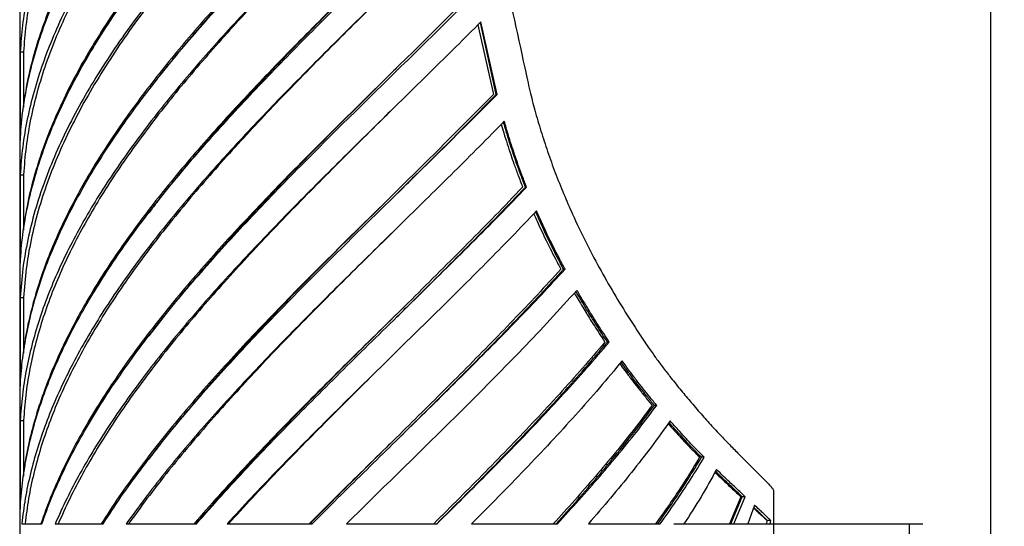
# Model space of a CAD drawing. Header units: millimetres. Extents: x 40 to 3386, y 55 to 2397.
# Tile 5 of 12: x 1199 to 1779, y 1069 to 1368. Entities that reach past the tile are written whole.
import ezdxf

# ---------------------------------------------------------------- set-up
doc = ezdxf.new("R2010")
doc.units = ezdxf.units.MM
doc.header["$LTSCALE"] = 8
doc.linetypes.add('SLD-Solido', pattern=[0])
doc.layers.add('QUOTE', color=1, linetype='SLD-Solido')
doc.styles.add('SLDTEXTSTYLE0', font='GOTHIC.TTF', dxfattribs={"width": 0.913})
doc.dimstyles.new('SLDDIMSTYLE0', dxfattribs={"dimtxt": 21.166667, "dimasz": 22.4, "dimexe": 0, "dimexo": 0.0625, "dimgap": 5.291667, "dimtad": 1, "dimdec": 1, "dimrnd": 1e-09, "dimzin": 12, "dimdsep": 46, "dimtxsty": 'SLDTEXTSTYLE0', "dimsah": 1, "dimcen": 0.09, "dimadec": 0, "dimazin": 3, "dimtfac": 1, "dimtdec": 1, "dimtofl": 0, "dimtmove": 0, "dimatfit": 3, "dimfxl": 1, "dimfrac": 2, "dimtolj": 1, "dimtzin": 12, "dimarcsym": 0})

# ---------------------------------------------------------------- blocks, each defined once
blk = doc.blocks.new('_D_4')
at = {"layer": 'QUOTE', "transparency": 16777216}
for p, q in [((1584.28, 1070.87), (1731.02, 1070.87)), ((1723.02, 1070.87), (1723.02, 798.97)), ((1651.01, 798.97), (1731.02, 798.97))]:
    blk.add_line(p, q, dxfattribs=at)
for points in [[(1723.02, 1070.87), (1721.02, 1048.47), (1725.02, 1048.47)], [(1723.02, 798.97), (1725.02, 821.37), (1721.02, 821.37)]]:
    blk.add_solid(points, dxfattribs=at)
at = {"layer": 'QUOTE', "transparency": 16777216, "insert": (1695.98, 899.74), "char_height": 21.167, "attachment_point": 1, "rotation": 90, "style": 'SLDTEXTSTYLE0'}
blk.add_mtext('271,9', dxfattribs=at)
blk = doc.blocks.new('_D_5')
at = {"layer": 'QUOTE', "transparency": 16777216}
for p, q in [((1207.01, 2238.98), (1779.02, 2238.98)), ((1771.02, 778.97), (1771.02, 2238.98)), ((1629.01, 778.97), (1779.02, 778.97))]:
    blk.add_line(p, q, dxfattribs=at)
for points in [[(1771.02, 2238.98), (1769.02, 2216.58), (1773.02, 2216.58)], [(1771.02, 778.97), (1773.02, 801.37), (1769.02, 801.37)]]:
    blk.add_solid(points, dxfattribs=at)
at = {"layer": 'QUOTE', "transparency": 16777216, "insert": (1743.98, 1477.69), "char_height": 21.167, "attachment_point": 1, "rotation": 90, "style": 'SLDTEXTSTYLE0'}
blk.add_mtext('1460', dxfattribs=at)

msp = doc.modelspace()

# ---------------------------------------------------------------- linework, layer by layer
for p, q in [((1199.01, 2239.04), (1199.01, 798.97)), ((1468.98, 1365.03), (1478.04, 1324)), ((1479.68, 1323.95), (1470.38, 1366.43)), ((1480.21, 1323.95), (1470.75, 1366.8)), ((1199.3, 1348.99), (1199.3, 1296.83)), ((1199.3, 1348.99), (1201.3, 1348.99)), ((1201.3, 1348.99), (1201.3, 1316.26)), ((1480.21, 1323.95), (1479.68, 1323.95)), ((1199.3, 1276.6), (1199.3, 1224.44)), ((1199.3, 1276.6), (1201.3, 1276.6)), ((1201.3, 1276.6), (1201.3, 1243.94)), ((1497.62, 1269.3), (1496.93, 1269.3)), ((1520.27, 1220.92), (1519.38, 1220.92)), ((1199.3, 1204.21), (1199.3, 1152.05)), ((1199.3, 1204.21), (1201.3, 1204.21)), ((1201.3, 1204.21), (1201.3, 1171.41)), ((1546.34, 1178.01), (1545.21, 1178.01)), ((1574.24, 1140.68), (1572.86, 1140.68)), ((1199.3, 1131.83), (1199.3, 1079.66)), ((1199.3, 1131.83), (1201.3, 1131.83)), ((1201.3, 1131.83), (1201.3, 1099.03)), ((1602.19, 1110.07), (1600.56, 1110.07)), ((1643.01, 1090.69), (1643.01, 798.97)), ((1623.86, 1086.82), (1617.09, 1070.87)), ((1617.88, 1070.87), (1624.53, 1086.82)), ((1619.66, 1070.87), (1626.39, 1086.82)), ((1626.39, 1086.82), (1624.53, 1086.82)), ((1631.78, 1081.86), (1628, 1070.87)), ((1200.21, 1070.87), (1212.05, 1070.87)), ((1219.91, 1070.87), (1248.11, 1070.87)), ((1261.77, 1070.87), (1303.21, 1070.87)), ((1321.17, 1070.87), (1371.3, 1070.87)), ((1391.58, 1070.87), (1444.86, 1070.87)), ((1465.22, 1070.87), (1515.79, 1070.87)), ((1534, 1070.87), (1576.28, 1070.87)), ((1590.33, 1070.87), (1619.66, 1070.87)), ((1628, 1070.87), (1641.16, 1070.87)), ((1630.86, 1070.87), (1630.86, 1070.93)), ((1630.87, 1070.87), (1630.87, 1070.93)), ((1639.2, 1072.78), (1638.94, 1070.87)), ((1639.18, 1070.87), (1639.42, 1072.78)), ((1641.4, 1072.78), (1639.42, 1072.78)), ((1641.16, 1070.87), (1641.4, 1072.78))]:
    msp.add_line(p, q)
for points in [[(1404.02, 1663.08), (1398.71, 1657.85), (1388.08, 1647.38), (1372.33, 1631.67), (1356.83, 1615.97), (1341.66, 1600.26), (1326.91, 1584.56), (1312.65, 1568.85), (1298.95, 1553.15), (1285.88, 1537.45), (1273.52, 1521.74), (1261.93, 1506.04), (1251.16, 1490.33), (1241.28, 1474.63), (1232.33, 1458.92), (1224.36, 1443.22), (1217.42, 1427.51), (1211.53, 1411.81), (1206.73, 1396.1), (1203.07, 1380.4), (1200.46, 1364.7), (1199.69, 1354.23), (1199.3, 1348.99)], [(1404.17, 1663.08), (1398.91, 1657.85), (1388.37, 1647.38), (1372.77, 1631.67), (1357.41, 1615.97), (1342.38, 1600.26), (1327.76, 1584.56), (1313.63, 1568.85), (1300.05, 1553.15), (1287.1, 1537.45), (1274.85, 1521.74), (1263.36, 1506.04), (1252.69, 1490.33), (1242.9, 1474.63), (1234.03, 1458.92), (1226.13, 1443.22), (1219.25, 1427.51), (1213.42, 1411.81), (1208.67, 1396.1), (1205.04, 1380.4), (1202.45, 1364.7), (1201.68, 1354.23), (1201.3, 1348.99)], [(1199.3, 1296.83), (1199.7, 1302.22), (1200.5, 1313), (1203.25, 1329.18), (1207.11, 1345.35), (1212.18, 1361.53), (1218.39, 1377.71), (1225.72, 1393.88), (1234.13, 1410.06), (1243.57, 1426.23), (1253.99, 1442.41), (1265.34, 1458.58), (1277.54, 1474.76), (1290.54, 1490.93), (1304.25, 1507.11), (1318.61, 1523.28), (1333.54, 1539.46), (1348.94, 1555.64), (1364.75, 1571.81), (1380.87, 1587.99), (1397.2, 1604.16), (1408.19, 1614.95), (1413.68, 1620.34)], [(1417.41, 1603.84), (1411.85, 1598.39), (1400.73, 1587.48), (1384.18, 1571.12), (1367.83, 1554.76), (1351.78, 1538.39), (1336.12, 1522.03), (1320.94, 1505.67), (1306.32, 1489.31), (1292.35, 1472.95), (1279.11, 1456.58), (1266.67, 1440.22), (1255.1, 1423.86), (1244.47, 1407.5), (1234.84, 1391.14), (1226.25, 1374.77), (1218.77, 1358.41), (1212.43, 1342.05), (1207.26, 1325.69), (1203.32, 1309.33), (1200.52, 1292.96), (1199.71, 1282.06), (1199.3, 1276.6)], [(1417.44, 1603.84), (1411.93, 1598.39), (1400.92, 1587.48), (1384.51, 1571.12), (1368.3, 1554.76), (1352.4, 1538.39), (1336.88, 1522.03), (1321.84, 1505.67), (1307.35, 1489.31), (1293.51, 1472.95), (1280.39, 1456.58), (1268.06, 1440.22), (1256.6, 1423.86), (1246.06, 1407.5), (1236.52, 1391.14), (1228.01, 1374.77), (1220.59, 1358.41), (1214.31, 1342.05), (1209.19, 1325.69), (1205.28, 1309.33), (1202.51, 1292.96), (1201.7, 1282.06), (1201.3, 1276.6)], [(1199.3, 1224.44), (1199.72, 1230.05), (1200.57, 1241.27), (1203.51, 1258.11), (1207.65, 1274.94), (1213.09, 1291.77), (1219.77, 1308.6), (1227.66, 1325.43), (1236.7, 1342.27), (1246.84, 1359.1), (1258.02, 1375.93), (1270.18, 1392.76), (1283.24, 1409.6), (1297.13, 1426.43), (1311.75, 1443.26), (1327.03, 1460.09), (1342.86, 1476.93), (1359.17, 1493.76), (1375.85, 1510.59), (1392.79, 1527.42), (1409.91, 1544.26), (1421.36, 1555.48), (1427.08, 1561.09)], [(1430.81, 1544.59), (1425.02, 1538.92), (1413.45, 1527.57), (1396.13, 1510.55), (1378.96, 1493.54), (1362.04, 1476.52), (1345.49, 1459.5), (1329.4, 1442.48), (1313.87, 1425.46), (1298.99, 1408.44), (1284.86, 1391.42), (1271.56, 1374.4), (1259.17, 1357.38), (1247.77, 1340.37), (1237.43, 1323.35), (1228.21, 1306.33), (1220.17, 1289.31), (1213.35, 1272.29), (1207.8, 1255.27), (1203.58, 1238.25), (1200.59, 1221.23), (1199.73, 1209.89), (1199.3, 1204.21)], [(1199.3, 1152.05), (1199.65, 1156.91), (1200.35, 1166.63), (1202.66, 1181.2), (1205.87, 1195.77), (1210.07, 1210.35), (1215.21, 1224.92), (1221.27, 1239.5), (1228.22, 1254.07), (1236.04, 1268.65), (1244.69, 1283.22), (1254.13, 1297.79), (1264.32, 1312.37), (1275.21, 1326.94), (1286.75, 1341.52), (1298.9, 1356.09), (1311.59, 1370.67), (1324.77, 1385.24), (1338.39, 1399.81), (1352.37, 1414.39), (1366.66, 1428.96), (1381.2, 1443.54), (1395.91, 1458.11), (1410.74, 1472.68), (1425.61, 1487.26), (1435.5, 1496.98), (1440.45, 1501.83)], [(1444.12, 1485.3), (1439.13, 1480.39), (1429.16, 1470.57), (1414.12, 1455.84), (1399.13, 1441.12), (1384.23, 1426.39), (1369.5, 1411.66), (1355.01, 1396.93), (1340.82, 1382.2), (1327, 1367.47), (1313.6, 1352.75), (1300.7, 1338.02), (1288.35, 1323.29), (1276.61, 1308.56), (1265.52, 1293.83), (1255.15, 1279.11), (1245.54, 1264.38), (1236.73, 1249.65), (1228.76, 1234.92), (1221.67, 1220.19), (1215.5, 1205.47), (1210.26, 1190.74), (1205.99, 1176.01), (1202.71, 1161.28), (1200.37, 1146.55), (1199.66, 1136.73), (1199.3, 1131.83)], [(1468.38, 1468.2), (1473.14, 1446.76), (1482.66, 1403.87), (1491.91, 1360.99), (1496.54, 1339.54)], [(1199.3, 1079.66), (1199.67, 1084.7), (1200.4, 1094.79), (1202.86, 1109.91), (1206.29, 1125.03), (1210.77, 1140.15), (1216.27, 1155.28), (1222.75, 1170.4), (1230.19, 1185.52), (1238.55, 1200.64), (1247.79, 1215.77), (1257.87, 1230.89), (1268.74, 1246.01), (1280.33, 1261.13), (1292.61, 1276.26), (1305.51, 1291.38), (1318.97, 1306.5), (1332.91, 1321.62), (1347.29, 1336.75), (1362.02, 1351.87), (1377.03, 1366.99), (1392.25, 1382.11), (1407.62, 1397.24), (1423.05, 1412.36), (1438.47, 1427.48), (1448.67, 1437.56), (1453.77, 1442.6)], [(1457.48, 1426.13), (1452.5, 1421.2), (1442.54, 1411.33), (1427.46, 1396.53), (1412.36, 1381.73), (1397.29, 1366.92), (1382.34, 1352.12), (1367.56, 1337.32), (1353.04, 1322.52), (1338.82, 1307.71), (1324.99, 1292.91), (1311.6, 1278.11), (1298.71, 1263.3), (1286.39, 1248.5), (1274.7, 1233.7), (1263.67, 1218.9), (1253.38, 1204.09), (1243.86, 1189.29), (1235.16, 1174.49), (1227.32, 1159.69), (1220.37, 1144.88), (1214.35, 1130.08), (1209.28, 1115.28), (1205.21, 1100.48), (1202.07, 1085.67), (1200.83, 1075.81), (1200.21, 1070.87)], [(1212.05, 1070.87), (1213.95, 1076.08), (1217.74, 1086.49), (1224.77, 1102.11), (1232.73, 1117.73), (1241.68, 1133.35), (1251.55, 1148.97), (1262.29, 1164.59), (1273.84, 1180.21), (1286.16, 1195.83), (1299.17, 1211.45), (1312.81, 1227.07), (1327, 1242.69), (1341.68, 1258.32), (1356.76, 1273.94), (1372.18, 1289.56), (1387.85, 1305.18), (1403.69, 1320.8), (1419.62, 1336.42), (1435.55, 1352.04), (1451.42, 1367.66), (1461.86, 1378.07), (1467.08, 1383.28)], [(1470.75, 1366.8), (1465.82, 1361.87), (1455.97, 1352), (1440.98, 1337.21), (1425.91, 1322.41), (1410.81, 1307.61), (1395.76, 1292.82), (1380.83, 1278.02), (1366.08, 1263.22), (1351.59, 1248.43), (1337.42, 1233.63), (1323.63, 1218.84), (1310.29, 1204.04), (1297.47, 1189.24), (1285.21, 1174.45), (1273.58, 1159.65), (1262.63, 1144.85), (1252.42, 1130.06), (1242.98, 1115.26), (1234.38, 1100.46), (1226.57, 1085.67), (1222.13, 1075.8), (1219.91, 1070.87)], [(1248.11, 1070.87), (1251.57, 1076.14), (1258.49, 1086.69), (1269.97, 1102.51), (1282.19, 1118.32), (1295.16, 1134.14), (1308.79, 1149.96), (1323.01, 1165.78), (1337.75, 1181.59), (1352.92, 1197.41), (1368.46, 1213.23), (1384.27, 1229.05), (1400.28, 1244.86), (1416.4, 1260.68), (1432.54, 1276.5), (1448.62, 1292.32), (1464.57, 1308.14), (1475, 1318.68), (1480.21, 1323.95)], [(1484.44, 1308.09), (1479.58, 1303.15), (1469.86, 1293.26), (1454.98, 1278.44), (1439.97, 1263.61), (1424.86, 1248.78), (1409.73, 1233.96), (1394.66, 1219.13), (1379.71, 1204.31), (1364.95, 1189.48), (1350.45, 1174.65), (1336.28, 1159.83), (1322.5, 1145), (1309.17, 1130.18), (1296.37, 1115.35), (1284.15, 1100.52), (1272.52, 1085.7), (1265.35, 1075.81), (1261.77, 1070.87)], [(1495.28, 1269.3), (1490, 1263.79), (1479.43, 1252.77), (1463.12, 1236.23), (1446.6, 1219.69), (1429.92, 1203.16), (1413.2, 1186.62), (1396.52, 1170.09), (1379.98, 1153.55), (1363.67, 1137.01), (1347.7, 1120.48), (1332.16, 1103.94), (1317.08, 1087.41), (1307.55, 1076.38), (1302.79, 1070.87)], [(1303.21, 1070.87), (1308.04, 1076.38), (1317.7, 1087.41), (1332.97, 1103.94), (1348.7, 1120.48), (1364.86, 1137.01), (1381.34, 1153.55), (1398.05, 1170.09), (1414.89, 1186.62), (1431.77, 1203.16), (1448.59, 1219.69), (1465.24, 1236.23), (1481.66, 1252.77), (1492.3, 1263.79), (1497.62, 1269.3)], [(1503.47, 1255.26), (1498.58, 1250.14), (1488.8, 1239.9), (1473.69, 1224.53), (1458.34, 1209.17), (1442.8, 1193.8), (1427.15, 1178.43), (1411.47, 1163.07), (1395.84, 1147.7), (1380.33, 1132.34), (1365.03, 1116.97), (1350.01, 1101.6), (1335.31, 1086.24), (1325.89, 1075.99), (1321.17, 1070.87)], [(1517.81, 1220.92), (1513.22, 1215.92), (1504.05, 1205.92), (1489.78, 1190.91), (1475.22, 1175.91), (1460.39, 1160.9), (1445.37, 1145.9), (1430.24, 1130.89), (1415.07, 1115.89), (1399.92, 1100.88), (1384.86, 1085.88), (1374.98, 1075.87), (1370.04, 1070.87)], [(1371.3, 1070.87), (1376.29, 1075.87), (1386.28, 1085.88), (1401.49, 1100.88), (1416.78, 1115.89), (1432.09, 1130.89), (1447.35, 1145.9), (1462.49, 1160.9), (1477.43, 1175.91), (1492.09, 1190.91), (1506.45, 1205.92), (1515.66, 1215.92), (1520.27, 1220.92)], [(1527.26, 1208.46), (1522.06, 1202.73), (1511.67, 1191.26), (1495.33, 1174.06), (1478.58, 1156.87), (1461.46, 1139.67), (1444.09, 1122.47), (1426.57, 1105.27), (1409.01, 1088.07), (1397.39, 1076.6), (1391.58, 1070.87)], [(1543.72, 1177.96), (1539.38, 1172.86), (1530.71, 1162.66), (1516.99, 1147.36), (1502.85, 1132.07), (1488.29, 1116.77), (1473.4, 1101.47), (1458.25, 1086.17), (1448.02, 1075.97), (1442.9, 1070.87)], [(1444.64, 1070.87), (1449.76, 1075.97), (1459.99, 1086.18), (1475.11, 1101.48), (1489.98, 1116.79), (1504.5, 1132.1), (1518.6, 1147.4), (1532.26, 1162.71), (1540.9, 1172.91), (1545.21, 1178.01)], [(1444.86, 1070.87), (1450.02, 1075.97), (1460.34, 1086.18), (1475.61, 1101.48), (1490.61, 1116.79), (1505.26, 1132.1), (1519.49, 1147.4), (1533.28, 1162.71), (1541.99, 1172.91), (1546.34, 1178.01)], [(1553.89, 1166.92), (1549.47, 1161.59), (1540.61, 1150.92), (1526.48, 1134.91), (1511.84, 1118.9), (1496.69, 1102.89), (1481.15, 1086.88), (1470.53, 1076.21), (1465.22, 1070.87)], [(1571.59, 1140.68), (1568.1, 1136.02), (1561.12, 1126.71), (1549.92, 1112.75), (1538.21, 1098.79), (1526.05, 1084.83), (1517.58, 1075.53), (1513.35, 1070.87)], [(1514.94, 1070.87), (1519.15, 1075.53), (1527.59, 1084.83), (1539.7, 1098.79), (1551.33, 1112.75), (1562.47, 1126.71), (1569.4, 1136.02), (1572.86, 1140.68)], [(1515.79, 1070.87), (1520.05, 1075.53), (1528.55, 1084.83), (1540.77, 1098.79), (1552.52, 1112.75), (1563.76, 1126.71), (1570.75, 1136.02), (1574.24, 1140.68)], [(1582.16, 1131.47), (1578.54, 1126.42), (1571.31, 1116.32), (1559.51, 1101.17), (1547.14, 1086.02), (1538.38, 1075.92), (1534, 1070.87)], [(1599.54, 1110.07), (1596.9, 1105.71), (1591.63, 1097), (1582.97, 1083.94), (1576.74, 1075.23), (1573.63, 1070.87)], [(1574.88, 1070.87), (1577.97, 1075.23), (1584.15, 1083.94), (1592.73, 1097), (1597.95, 1105.71), (1600.56, 1110.07)], [(1576.28, 1070.87), (1579.4, 1075.23), (1585.64, 1083.94), (1594.29, 1097), (1599.56, 1105.71), (1602.19, 1110.07)], [(1609.5, 1102.81), (1606.54, 1097.49), (1600.63, 1086.84), (1593.76, 1076.19), (1590.33, 1070.87)]]:
    msp.add_open_spline(points, degree=3)
for points, knots in [([(1411.95, 1620.37), (1406.46, 1614.98), (1395.48, 1604.2), (1379.16, 1588.02), (1363.07, 1571.84), (1347.3, 1555.66), (1331.94, 1539.49), (1317.07, 1523.31), (1302.77, 1507.13), (1289.12, 1490.96), (1276.21, 1474.78), (1264.09, 1458.6), (1252.84, 1442.42), (1242.52, 1426.25), (1233.19, 1410.07), (1224.89, 1393.89), (1217.68, 1377.71), (1211.57, 1361.54), (1206.67, 1345.36), (1203.17, 1330.78), (1201.85, 1321.59), (1201.3, 1317.79)], [0, 0, 0, 0, 0.0534639, 0.1069278, 0.1603917, 0.2138555, 0.2673194, 0.3207833, 0.3742472, 0.4277111, 0.481175, 0.5346389, 0.5881028, 0.6415666, 0.6950305, 0.7484944, 0.8019583, 0.8554222, 0.9088861, 0.96235, 1, 1, 1, 1]), ([(1421.01, 1556.87), (1416.73, 1552.68), (1406.73, 1542.87), (1391.07, 1527.46), (1374.14, 1510.62), (1357.5, 1493.79), (1341.24, 1476.95), (1325.45, 1460.12), (1310.23, 1443.28), (1295.68, 1426.45), (1281.87, 1409.62), (1268.9, 1392.78), (1256.84, 1375.95), (1245.76, 1359.11), (1235.72, 1342.28), (1226.8, 1325.45), (1219.04, 1308.61), (1212.47, 1291.78), (1207.19, 1274.94), (1203.38, 1259.49), (1201.92, 1249.66), (1201.3, 1245.43)], [0, 0, 0, 0, 0.040392, 0.094445, 0.148498, 0.202552, 0.256605, 0.310658, 0.364711, 0.418765, 0.472818, 0.526871, 0.580924, 0.634978, 0.689031, 0.743084, 0.797137, 0.851191, 0.905244, 0.959297, 1, 1, 1, 1]), ([(1421.01, 1534.98), (1418.51, 1532.51), (1410.29, 1524.37), (1396.35, 1510.55), (1379.34, 1493.54), (1362.57, 1476.52), (1346.17, 1459.5), (1330.22, 1442.48), (1314.83, 1425.46), (1300.09, 1408.44), (1286.08, 1391.42), (1272.9, 1374.4), (1260.63, 1357.38), (1249.33, 1340.37), (1239.08, 1323.35), (1229.95, 1306.33), (1221.98, 1289.31), (1215.22, 1272.29), (1209.72, 1255.27), (1205.54, 1238.25), (1202.57, 1221.23), (1201.72, 1209.89), (1201.3, 1204.21)], [0, 0, 0, 0, 0.0223988, 0.0738514, 0.1253041, 0.1767568, 0.2282095, 0.2796622, 0.3311149, 0.3825676, 0.4340203, 0.485473, 0.5369257, 0.5883784, 0.6398311, 0.6912838, 0.7427365, 0.7941892, 0.8456419, 0.8970946, 0.9485473, 1, 1, 1, 1]), ([(1438.56, 1501.87), (1433.66, 1497.01), (1423.85, 1487.29), (1409.11, 1472.72), (1394.43, 1458.14), (1379.86, 1443.57), (1365.48, 1428.99), (1351.35, 1414.42), (1337.53, 1399.84), (1324.08, 1385.26), (1311.08, 1370.69), (1298.54, 1356.11), (1286.63, 1341.54), (1278.79, 1331.68), (1275.13, 1326.69), (1275.03, 1326.56)], [0, 0, 0, 0, 0.083141, 0.166282, 0.249423, 0.332564, 0.415705, 0.498846, 0.581987, 0.665128, 0.748269, 0.83141, 0.914551, 0.997692, 1, 1, 1, 1]), ([(1421.01, 1484.48), (1417.01, 1480.56), (1408.05, 1471.78), (1394.19, 1458.14), (1379.49, 1443.57), (1364.98, 1428.99), (1350.72, 1414.42), (1336.77, 1399.84), (1323.2, 1385.26), (1310.07, 1370.69), (1297.44, 1356.11), (1285.36, 1341.54), (1273.89, 1326.96), (1263.08, 1312.38), (1252.98, 1297.81), (1243.63, 1283.23), (1235.08, 1268.66), (1227.36, 1254.08), (1220.5, 1239.51), (1214.55, 1224.93), (1209.52, 1210.35), (1205.47, 1195.78), (1202.7, 1183.34), (1201.67, 1175.77), (1201.3, 1173.05)], [0, 0, 0, 0, 0.037782, 0.084583, 0.131385, 0.178187, 0.224988, 0.27179, 0.318592, 0.365393, 0.412195, 0.458997, 0.505798, 0.5526, 0.599402, 0.646203, 0.693005, 0.739807, 0.786608, 0.83341, 0.880212, 0.927013, 0.973815, 1, 1, 1, 1]), ([(1421.01, 1462.59), (1418.74, 1460.34), (1411.5, 1453.18), (1399.32, 1441.12), (1384.56, 1426.39), (1369.97, 1411.66), (1355.61, 1396.93), (1341.54, 1382.2), (1327.84, 1367.47), (1314.57, 1352.75), (1301.79, 1338.02), (1289.55, 1323.29), (1277.91, 1308.56), (1266.92, 1293.83), (1256.64, 1279.11), (1247.12, 1264.38), (1238.39, 1249.65), (1230.49, 1234.92), (1223.47, 1220.19), (1217.35, 1205.47), (1212.16, 1190.74), (1207.92, 1176.01), (1204.68, 1161.28), (1202.36, 1146.55), (1201.65, 1136.73), (1201.3, 1131.83)], [0, 0, 0, 0, 0.020406, 0.064933, 0.10946, 0.153987, 0.198514, 0.243041, 0.287568, 0.332095, 0.376622, 0.421149, 0.465676, 0.510203, 0.55473, 0.599257, 0.643784, 0.688311, 0.732838, 0.777365, 0.821892, 0.866419, 0.910946, 0.955473, 1, 1, 1, 1]), ([(1451.75, 1442.6), (1446.69, 1437.56), (1436.57, 1427.48), (1421.27, 1412.36), (1405.99, 1397.23), (1390.78, 1382.11), (1375.71, 1366.99), (1360.86, 1351.87), (1346.3, 1336.74), (1332.1, 1321.62), (1318.33, 1306.5), (1305.05, 1291.38), (1292.37, 1276.25), (1282.37, 1263.88), (1276.89, 1256.54), (1275.17, 1254.25)], [0, 0, 0, 0, 0.0802889, 0.1605778, 0.2408666, 0.3211555, 0.4014444, 0.4817333, 0.5620222, 0.642311, 0.7225999, 0.8028888, 0.8831777, 0.9634665, 1, 1, 1, 1]), ([(1421.01, 1412.09), (1415.96, 1407.14), (1405.76, 1397.15), (1390.5, 1382.11), (1375.3, 1366.99), (1360.31, 1351.87), (1345.62, 1336.74), (1331.29, 1321.62), (1317.4, 1306.5), (1304, 1291.38), (1291.17, 1276.25), (1278.97, 1261.13), (1267.45, 1246.01), (1256.67, 1230.89), (1246.69, 1215.76), (1237.55, 1200.64), (1229.29, 1185.52), (1221.96, 1170.4), (1215.59, 1155.28), (1210.2, 1140.15), (1205.87, 1125.03), (1202.86, 1111.86), (1201.73, 1103.72), (1201.3, 1100.63)], [0, 0, 0, 0, 0.0477094, 0.096262, 0.1448147, 0.1933674, 0.24192, 0.2904727, 0.3390254, 0.387578, 0.4361307, 0.4846834, 0.533236, 0.5817887, 0.6303414, 0.678894, 0.7274467, 0.7759994, 0.824552, 0.8731047, 0.9216574, 0.97021, 1, 1, 1, 1]), ([(1421.01, 1390.21), (1418.15, 1387.38), (1410.31, 1379.62), (1397.51, 1366.92), (1382.69, 1352.12), (1368.05, 1337.32), (1353.65, 1322.52), (1339.56, 1307.71), (1325.85, 1292.91), (1312.58, 1278.11), (1299.81, 1263.3), (1287.61, 1248.5), (1276.01, 1233.7), (1265.09, 1218.9), (1254.89, 1204.09), (1245.46, 1189.29), (1236.83, 1174.49), (1229.06, 1159.69), (1222.18, 1144.88), (1216.21, 1130.08), (1211.19, 1115.28), (1207.16, 1100.48), (1204.04, 1085.67), (1202.81, 1075.81), (1202.2, 1070.87)], [0, 0, 0, 0, 0.026555, 0.07291, 0.119264, 0.165619, 0.211973, 0.258328, 0.304682, 0.351037, 0.397391, 0.443746, 0.4901, 0.536455, 0.582809, 0.629164, 0.675518, 0.721873, 0.768227, 0.814582, 0.860936, 0.907291, 0.953645, 1, 1, 1, 1]), ([(1464.95, 1383.28), (1459.77, 1378.07), (1449.41, 1367.66), (1433.67, 1352.04), (1417.88, 1336.42), (1402.1, 1320.8), (1386.42, 1305.18), (1370.91, 1289.56), (1355.67, 1273.94), (1340.76, 1258.32), (1326.26, 1242.69), (1312.25, 1227.07), (1298.82, 1211.45), (1286.32, 1196.29), (1278.69, 1186.34), (1275.05, 1181.59)], [0, 0, 0, 0, 0.077447, 0.154894, 0.23234, 0.309787, 0.387234, 0.464681, 0.542127, 0.619574, 0.697021, 0.774468, 0.851915, 0.929361, 1, 1, 1, 1]), ([(1421.01, 1339.51), (1419.96, 1338.48), (1413.6, 1332.24), (1401.92, 1320.8), (1386.1, 1305.18), (1370.46, 1289.56), (1355.07, 1273.94), (1340.03, 1258.32), (1325.4, 1242.69), (1311.26, 1227.07), (1297.69, 1211.45), (1284.76, 1195.83), (1272.52, 1180.21), (1261.05, 1164.59), (1250.41, 1148.97), (1240.64, 1133.35), (1231.8, 1117.73), (1223.95, 1102.11), (1217.03, 1086.49), (1213.32, 1076.08), (1211.46, 1070.87)], [0, 0, 0, 0, 0.011531, 0.069677, 0.127822, 0.185967, 0.244112, 0.302257, 0.360403, 0.418548, 0.476693, 0.534838, 0.592984, 0.651129, 0.709274, 0.767419, 0.825564, 0.88371, 0.941855, 1, 1, 1, 1]), ([(1496.54, 1339.54), (1497.05, 1337.17), (1498.03, 1332.65), (1499.51, 1326.23), (1500.96, 1320.3), (1502.52, 1314.45), (1504.21, 1308.47), (1506.04, 1302.37), (1507.96, 1296.32), (1510.71, 1288.11), (1514.45, 1277.78), (1519.35, 1265.47), (1525.22, 1251.94), (1532.19, 1237.32), (1540.36, 1221.75), (1549, 1206.62), (1558.01, 1191.9), (1564.18, 1182.54), (1567.28, 1177.83)], [0, 0, 0, 0, 0.03976, 0.075776, 0.108055, 0.139989, 0.175173, 0.210095, 0.244765, 0.279711, 0.352992, 0.426245, 0.499575, 0.598714, 0.698065, 0.79789, 0.89845, 1, 1, 1, 1]), ([(1478.04, 1324), (1472.86, 1318.73), (1462.5, 1308.18), (1446.67, 1292.36), (1430.73, 1276.54), (1414.72, 1260.72), (1398.76, 1244.9), (1382.91, 1229.08), (1367.26, 1213.26), (1351.89, 1197.44), (1336.89, 1181.62), (1322.34, 1165.79), (1308.29, 1149.97), (1294.88, 1134.15), (1283.75, 1120.48), (1277.43, 1112.08), (1275.08, 1108.95)], [0, 0, 0, 0, 0.073568, 0.147136, 0.220705, 0.294273, 0.367841, 0.441409, 0.514977, 0.588545, 0.662114, 0.735682, 0.80925, 0.882818, 0.956386, 1, 1, 1, 1]), ([(1421.01, 1265.2), (1424.82, 1268.97), (1433.96, 1278.01), (1448.37, 1292.32), (1464.18, 1308.14), (1474.51, 1318.68), (1479.68, 1323.95)], [0, 0, 0, 0, 0.192366, 0.461578, 0.730789, 1, 1, 1, 1]), ([(1421.01, 1317.61), (1417.64, 1314.28), (1409.29, 1306.01), (1395.99, 1292.82), (1381.19, 1278.02), (1366.58, 1263.22), (1352.21, 1248.43), (1338.17, 1233.63), (1324.51, 1218.84), (1311.29, 1204.04), (1298.58, 1189.24), (1286.43, 1174.45), (1274.91, 1159.65), (1264.06, 1144.85), (1253.94, 1130.06), (1244.58, 1115.26), (1236.06, 1100.46), (1228.32, 1085.67), (1223.92, 1075.8), (1221.72, 1070.87)], [0, 0, 0, 0, 0.040515, 0.100483, 0.160451, 0.220418, 0.280386, 0.340354, 0.400322, 0.46029, 0.520257, 0.580225, 0.640193, 0.700161, 0.760129, 0.820097, 0.880064, 0.940032, 1, 1, 1, 1]), ([(1482.7, 1306.33), (1483.19, 1304.64), (1484.32, 1300.76), (1486.18, 1294.82), (1488.16, 1288.74), (1490.27, 1282.7), (1492.62, 1276.3), (1494.36, 1271.74), (1495.28, 1269.3)], [0, 0, 0, 0, 0.134652, 0.309102, 0.47662, 0.624893, 0.799341, 1, 1, 1, 1]), ([(1496.93, 1269.3), (1496.09, 1271.5), (1494.43, 1275.82), (1492.09, 1282.23), (1489.99, 1288.26), (1488.01, 1294.34), (1486.04, 1300.72), (1484.7, 1305.28), (1484, 1307.64)], [0, 0, 0, 0, 0.175297, 0.34386, 0.505735, 0.648974, 0.817534, 1, 1, 1, 1]), ([(1497.62, 1269.3), (1496.77, 1271.5), (1495.09, 1275.82), (1492.74, 1282.23), (1490.61, 1288.26), (1488.61, 1294.34), (1486.58, 1300.87), (1485.19, 1305.57), (1484.44, 1308.09)], [0, 0, 0, 0, 0.173357, 0.340037, 0.500088, 0.641696, 0.808321, 1, 1, 1, 1]), ([(1421.01, 1266.93), (1418.9, 1264.86), (1411.41, 1257.52), (1398.55, 1244.9), (1382.56, 1229.08), (1366.77, 1213.26), (1351.26, 1197.44), (1336.13, 1181.62), (1321.44, 1165.79), (1307.28, 1149.97), (1293.71, 1134.15), (1280.82, 1118.33), (1268.69, 1102.51), (1257.29, 1086.69), (1250.43, 1076.15), (1247, 1070.87)], [0, 0, 0, 0, 0.031694, 0.112386, 0.193078, 0.27377, 0.354462, 0.435155, 0.515847, 0.596539, 0.677231, 0.757923, 0.838616, 0.919308, 1, 1, 1, 1]), ([(1421.01, 1192.61), (1424.56, 1196.13), (1433.69, 1205.16), (1448.34, 1219.69), (1464.84, 1236.23), (1481.12, 1252.77), (1491.66, 1263.79), (1496.93, 1269.3)], [0, 0, 0, 0, 0.137509, 0.353131, 0.568754, 0.784377, 1, 1, 1, 1]), ([(1501.85, 1253.57), (1502.48, 1252.15), (1503.97, 1248.77), (1506.4, 1243.53), (1508.97, 1238.12), (1511.64, 1232.77), (1514.54, 1227.13), (1516.67, 1223.09), (1517.81, 1220.92)], [0, 0, 0, 0, 0.128005, 0.303089, 0.474727, 0.62148, 0.79656, 1, 1, 1, 1]), ([(1519.38, 1220.92), (1518.37, 1222.82), (1516.38, 1226.58), (1513.49, 1232.23), (1510.84, 1237.57), (1508.27, 1242.98), (1505.7, 1248.61), (1503.9, 1252.65), (1502.96, 1254.74)], [0, 0, 0, 0, 0.172579, 0.341785, 0.507664, 0.649424, 0.818626, 1, 1, 1, 1]), ([(1520.27, 1220.92), (1519.26, 1222.82), (1517.24, 1226.58), (1514.34, 1232.23), (1511.66, 1237.57), (1509.07, 1242.98), (1506.39, 1248.79), (1504.49, 1253), (1503.47, 1255.26)], [0, 0, 0, 0, 0.170032, 0.336721, 0.500112, 0.639724, 0.806343, 1, 1, 1, 1]), ([(1421.01, 1245.01), (1417.29, 1241.33), (1408.57, 1232.7), (1394.9, 1219.13), (1380.08, 1204.31), (1365.45, 1189.48), (1351.08, 1174.65), (1337.04, 1159.83), (1323.38, 1145), (1310.18, 1130.18), (1297.49, 1115.35), (1285.38, 1100.52), (1273.85, 1085.7), (1266.75, 1075.81), (1263.2, 1070.87)], [0, 0, 0, 0, 0.0634781, 0.1486164, 0.2337548, 0.3188932, 0.4040315, 0.4891699, 0.5743082, 0.6594466, 0.7445849, 0.8297233, 0.9148616, 1, 1, 1, 1]), ([(1421.01, 1120.03), (1424.67, 1123.65), (1433.39, 1132.27), (1447.12, 1145.9), (1462.11, 1160.9), (1476.92, 1175.91), (1491.45, 1190.91), (1505.68, 1205.92), (1514.81, 1215.92), (1519.38, 1220.92)], [0, 0, 0, 0, 0.107665, 0.256388, 0.40511, 0.553833, 0.702555, 0.851278, 1, 1, 1, 1]), ([(1525.74, 1206.8), (1526.47, 1205.59), (1528.1, 1202.82), (1530.53, 1198.77), (1532.92, 1194.81), (1535.21, 1191.14), (1537.67, 1187.29), (1540.55, 1182.84), (1542.61, 1179.66), (1543.72, 1177.96)], [0, 0, 0, 0, 0.123491, 0.280088, 0.413741, 0.529122, 0.6617, 0.818655, 1, 1, 1, 1]), ([(1545.21, 1178.01), (1544.12, 1179.66), (1541.94, 1182.95), (1538.73, 1187.94), (1535.73, 1192.67), (1532.79, 1197.49), (1529.84, 1202.45), (1527.75, 1206.01), (1526.68, 1207.82)], [0, 0, 0, 0, 0.171679, 0.341805, 0.510421, 0.651828, 0.821948, 1, 1, 1, 1]), ([(1546.34, 1178.01), (1545.24, 1179.66), (1543.04, 1182.95), (1539.8, 1187.93), (1536.78, 1192.67), (1533.81, 1197.49), (1530.7, 1202.66), (1528.46, 1206.43), (1527.26, 1208.46)], [0, 0, 0, 0, 0.16824, 0.334934, 0.500126, 0.638639, 0.805254, 1, 1, 1, 1]), ([(1421.01, 1194.35), (1418.38, 1191.77), (1410.14, 1183.69), (1396.29, 1170.09), (1379.6, 1153.55), (1363.15, 1137.01), (1347.03, 1120.48), (1331.35, 1103.94), (1316.14, 1087.41), (1306.52, 1076.38), (1301.72, 1070.87)], [0, 0, 0, 0, 0.06256, 0.19648, 0.3304, 0.46432, 0.59824, 0.73216, 0.86608, 1, 1, 1, 1]), ([(1567.28, 1177.83), (1568.16, 1176.58), (1569.77, 1174.29), (1571.96, 1171.17), (1573.98, 1168.35), (1576, 1165.61), (1578.17, 1162.72), (1580.39, 1159.82), (1583.89, 1155.3), (1588.66, 1149.36), (1594.9, 1141.89), (1601.27, 1134.59), (1607.66, 1127.54), (1613.74, 1121.06), (1619.43, 1115.16), (1624.65, 1109.86), (1629.33, 1105.18), (1633.41, 1101.14), (1636.61, 1097.95), (1639.03, 1095.49), (1640.78, 1093.66), (1642.03, 1092.25), (1642.85, 1091.25), (1642.96, 1090.88), (1643.01, 1090.69)], [0, 0, 0, 0, 0.023989, 0.04417, 0.060546, 0.079348, 0.099218, 0.119537, 0.139646, 0.194507, 0.249477, 0.311982, 0.374361, 0.436767, 0.499357, 0.561958, 0.624425, 0.686912, 0.749573, 0.7997, 0.849753, 0.898338, 0.947669, 1, 1, 1, 1]), ([(1421.01, 1172.42), (1417.86, 1169.3), (1409.54, 1161.06), (1396.07, 1147.7), (1380.7, 1132.34), (1365.53, 1116.97), (1350.65, 1101.6), (1336.08, 1086.24), (1326.74, 1075.99), (1322.07, 1070.87)], [0, 0, 0, 0, 0.092064, 0.243387, 0.39471, 0.546032, 0.697355, 0.848677, 1, 1, 1, 1]), ([(1572.86, 1140.68), (1571.44, 1142.41), (1568.7, 1145.77), (1564.74, 1150.73), (1560.93, 1155.67), (1557.16, 1160.77), (1554.57, 1164.34), (1553.25, 1166.16)], [0, 0, 0, 0, 0.215718, 0.418099, 0.599611, 0.796521, 1, 1, 1, 1]), ([(1574.24, 1140.68), (1572.81, 1142.41), (1570.04, 1145.77), (1566.04, 1150.73), (1562.2, 1155.67), (1558.21, 1161.02), (1555.41, 1164.85), (1553.89, 1166.92)], [0, 0, 0, 0, 0.209808, 0.406604, 0.583066, 0.774449, 1, 1, 1, 1]), ([(1552.5, 1165.26), (1553.5, 1163.89), (1555.81, 1160.7), (1559.32, 1156), (1563.15, 1151.05), (1567.23, 1146.01), (1570.06, 1142.55), (1571.59, 1140.68)], [0, 0, 0, 0, 0.159038, 0.368395, 0.55625, 0.760038, 1, 1, 1, 1]), ([(1602.19, 1110.07), (1600.84, 1111.45), (1598.24, 1114.12), (1594.38, 1118.12), (1590.6, 1122.14), (1586.6, 1126.55), (1583.72, 1129.75), (1582.16, 1131.47)], [0, 0, 0, 0, 0.211049, 0.407427, 0.58352, 0.775135, 1, 1, 1, 1]), ([(1580.97, 1129.84), (1581.94, 1128.76), (1584.25, 1126.17), (1587.72, 1122.38), (1591.5, 1118.34), (1595.44, 1114.3), (1598.1, 1111.55), (1599.54, 1110.07)], [0, 0, 0, 0, 0.15051, 0.361872, 0.55155, 0.758007, 1, 1, 1, 1]), ([(1600.56, 1110.07), (1599.22, 1111.45), (1596.64, 1114.12), (1592.82, 1118.12), (1589.07, 1122.14), (1585.37, 1126.26), (1582.78, 1129.15), (1581.51, 1130.58)], [0, 0, 0, 0, 0.21955, 0.423876, 0.607136, 0.806599, 1, 1, 1, 1]), ([(1421.01, 1121.76), (1419.01, 1119.8), (1411.91, 1112.84), (1399.73, 1100.88), (1384.53, 1085.88), (1374.56, 1075.87), (1369.57, 1070.87)], [0, 0, 0, 0, 0.115471, 0.410314, 0.705157, 1, 1, 1, 1]), ([(1626.39, 1086.82), (1625.32, 1087.81), (1623.3, 1089.71), (1620.15, 1092.62), (1616.97, 1095.61), (1613.49, 1098.98), (1610.89, 1101.47), (1609.5, 1102.81)], [0, 0, 0, 0, 0.2150902, 0.4101044, 0.5849905, 0.7773611, 1, 1, 1, 1]), ([(1608.57, 1101.18), (1609.35, 1100.43), (1611.35, 1098.52), (1614.27, 1095.71), (1617.47, 1092.7), (1620.69, 1089.78), (1622.75, 1087.85), (1623.86, 1086.82)], [0, 0, 0, 0, 0.136589, 0.351028, 0.543464, 0.755226, 1, 1, 1, 1]), ([(1624.53, 1086.82), (1623.48, 1087.81), (1621.48, 1089.71), (1618.35, 1092.62), (1615.2, 1095.61), (1612.11, 1098.64), (1609.9, 1100.77), (1608.89, 1101.75)], [0, 0, 0, 0, 0.228586, 0.435865, 0.621783, 0.826331, 1, 1, 1, 1]), ([(1631.2, 1080.17), (1631.46, 1079.94), (1632.6, 1078.91), (1634.25, 1077.4), (1636.19, 1075.63), (1637.89, 1074.12), (1638.74, 1073.25), (1639.2, 1072.78)], [0, 0, 0, 0, 0.069124, 0.301557, 0.517531, 0.74321, 1, 1, 1, 1]), ([(1639.42, 1072.78), (1639.02, 1073.19), (1638.24, 1074.01), (1636.67, 1075.52), (1634.82, 1077.26), (1633.08, 1078.95), (1631.79, 1080.12), (1631.33, 1080.54)], [0, 0, 0, 0, 0.228603, 0.453306, 0.66209, 0.880238, 1, 1, 1, 1]), ([(1641.4, 1072.78), (1641.01, 1073.19), (1640.22, 1074.01), (1638.63, 1075.52), (1636.77, 1077.26), (1634.56, 1079.37), (1632.75, 1080.99), (1631.78, 1081.86)], [0, 0, 0, 0, 0.202613, 0.401752, 0.586766, 0.780051, 1, 1, 1, 1])]:
    msp.add_open_spline(points, degree=3, knots=knots)

# ---------------------------------------------------------------- dimensions: what is measured, and where the dimension line sits
at = {"layer": 'QUOTE'}
for base, p1, p2, picture, middle in [((1771.02, 2238.98), (1621.01, 778.97), (1199.01, 2238.98), '_D_5', (1771.02, 1508.97)), ((1723.02, 798.97), (1576.28, 1070.87), (1643.01, 798.97), '_D_4', (1723.02, 934.92))]:
    dim = msp.add_linear_dim(base=base, p1=p1, p2=p2, angle=90, dimstyle='SLDDIMSTYLE0', dxfattribs=at)
    dim.commit()
    dim.dimension.update_dxf_attribs({"geometry": picture, "text_midpoint": middle, "dimtype": 160})

doc.saveas('drawing.dxf')
